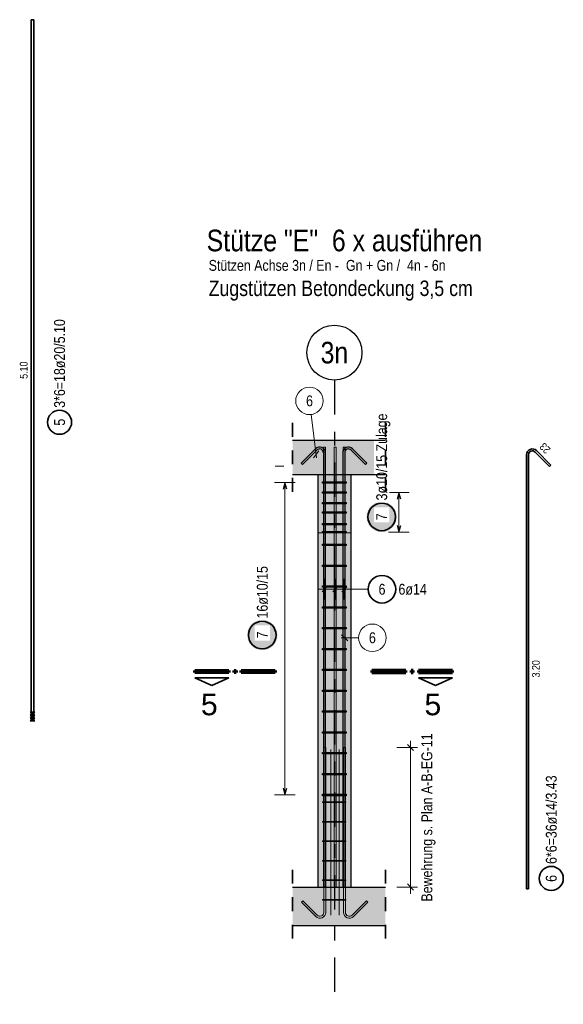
# Model space of a CAD drawing. Header units: millimetres. Extents: x -17.3 to 56.2, y -13.9 to 21.4.
# Tile 39 of 56: x 15.4 to 19.4, y 4 to 11.2. Entities that reach past the tile are written whole.
import ezdxf
from ezdxf.enums import TextEntityAlignment as Align

# ---------------------------------------------------------------- set-up
doc = ezdxf.new("R2010")
doc.units = ezdxf.units.MM
doc.linetypes.add('DASHDOTX2', pattern=[2, 1, -0.5, 0, -0.5])
doc.linetypes.add('HIDDEN', pattern=[0.375, 0.25, -0.125])
for name, color, linetype, lineweight in [('Achsen', 7, 'Continuous', 20), ('Bewehrung', 7, 'Continuous', 20), ('einlesen aus Plan EG', 7, 'Continuous', 20), ('Geschnittene Kanten', 7, 'Continuous', 20), ('Schraffuren', 7, 'Continuous', 20)]:
    doc.layers.add(name, color=color, linetype=linetype, lineweight=lineweight)
doc.styles.add('Arial', font='arial.ttf')
doc.styles.add('Arial Narrow', font='ARIALN.TTF')

msp = doc.modelspace()

# ---------------------------------------------------------------- hatches: boundary and pattern name
at = {"layer": 'einlesen aus Plan EG', "lineweight": 25, "true_color": 0xffffff}
for points in [[(18.16, 7.548739), (18.159933, 7.552578), (18.159732, 7.556412), (18.159397, 7.560237), (18.158929, 7.564048), (18.158329, 7.56784), (18.157596, 7.571609), (18.156733, 7.57535), (18.155739, 7.579059), (18.154616, 7.582731), (18.153366, 7.586361), (18.15199, 7.589946), (18.15049, 7.59348), (18.148867, 7.59696), (18.147124, 7.600381), (18.145263, 7.603739), (18.143285, 7.60703), (18.141194, 7.61025), (18.138992, 7.613395), (18.136681, 7.616462), (18.134265, 7.619446), (18.131746, 7.622343), (18.129127, 7.625151), (18.126412, 7.627866), (18.123604, 7.630485), (18.120707, 7.633004), (18.117723, 7.63542), (18.114656, 7.637731), (18.111511, 7.639933), (18.108291, 7.642024), (18.105, 7.644002), (18.101642, 7.645863), (18.098221, 7.647606), (18.094741, 7.649229), (18.091207, 7.650729), (18.087622, 7.652105), (18.083992, 7.653355), (18.08032, 7.654478), (18.076611, 7.655471), (18.07287, 7.656335), (18.069101, 7.657068), (18.065309, 7.657668), (18.061498, 7.658136), (18.057673, 7.658471), (18.053839, 7.658672), (18.05, 7.658739), (18.046161, 7.658672), (18.042327, 7.658471), (18.038502, 7.658136), (18.034691, 7.657668), (18.030899, 7.657068), (18.02713, 7.656335), (18.023389, 7.655471), (18.01968, 7.654478), (18.016008, 7.653355), (18.012378, 7.652105), (18.008793, 7.650729), (18.005259, 7.649229), (18.001779, 7.647606), (17.998358, 7.645863), (17.995, 7.644002), (17.991709, 7.642024), (17.988489, 7.639933), (17.985344, 7.637731), (17.982277, 7.63542), (17.979293, 7.633004), (17.976396, 7.630485), (17.973588, 7.627866), (17.970873, 7.625151), (17.968254, 7.622343), (17.965735, 7.619446), (17.963319, 7.616462), (17.961008, 7.613395), (17.958806, 7.61025), (17.956715, 7.60703), (17.954737, 7.603739), (17.952876, 7.600381), (17.951133, 7.59696), (17.94951, 7.59348), (17.94801, 7.589946), (17.946634, 7.586361), (17.945384, 7.582731), (17.944261, 7.579059), (17.943267, 7.57535), (17.942404, 7.571609), (17.941671, 7.56784), (17.941071, 7.564048), (17.940603, 7.560237), (17.940268, 7.556412), (17.940067, 7.552578), (17.94, 7.548739), (17.940067, 7.5449), (17.940268, 7.541066), (17.940603, 7.537241), (17.941071, 7.53343), (17.941671, 7.529638), (17.942404, 7.525869), (17.943267, 7.522128), (17.944261, 7.518419), (17.945384, 7.514747), (17.946634, 7.511117), (17.94801, 7.507532), (17.94951, 7.503998), (17.951133, 7.500518), (17.952876, 7.497097), (17.954737, 7.493739), (17.956715, 7.490448), (17.958806, 7.487228), (17.961008, 7.484083), (17.963319, 7.481016), (17.965735, 7.478032), (17.968254, 7.475135), (17.970873, 7.472326), (17.973588, 7.469612), (17.976396, 7.466993), (17.979293, 7.464474), (17.982277, 7.462058), (17.985344, 7.459747), (17.988489, 7.457545), (17.991709, 7.455454), (17.995, 7.453476), (17.998358, 7.451615), (18.001779, 7.449872), (18.005259, 7.448249), (18.008793, 7.446749), (18.012378, 7.445373), (18.016008, 7.444123), (18.01968, 7.443), (18.023389, 7.442006), (18.02713, 7.441143), (18.030899, 7.44041), (18.034691, 7.439809), (18.038502, 7.439342), (18.042327, 7.439007), (18.046161, 7.438806), (18.05, 7.438739), (18.053839, 7.438806), (18.057673, 7.439007), (18.061498, 7.439342), (18.065309, 7.439809), (18.069101, 7.44041), (18.07287, 7.441143), (18.076611, 7.442006), (18.08032, 7.443), (18.083992, 7.444123), (18.087622, 7.445373), (18.091207, 7.446749), (18.094741, 7.448249), (18.098221, 7.449872), (18.101642, 7.451615), (18.105, 7.453476), (18.108291, 7.455454), (18.111511, 7.457545), (18.114656, 7.459747), (18.117723, 7.462058), (18.120707, 7.464474), (18.123604, 7.466993), (18.126412, 7.469612), (18.129127, 7.472326), (18.131746, 7.475135), (18.134265, 7.478032), (18.136681, 7.481016), (18.138992, 7.484083), (18.141194, 7.487228), (18.143285, 7.490448), (18.145263, 7.493739), (18.147124, 7.497097), (18.148867, 7.500518), (18.15049, 7.503998), (18.15199, 7.507532), (18.153366, 7.511117), (18.154616, 7.514747), (18.155739, 7.518419), (18.156733, 7.522128), (18.157596, 7.525869), (18.158329, 7.529638), (18.158929, 7.53343), (18.159397, 7.537241), (18.159732, 7.541066)], [(17.291927, 6.689748), (17.29186, 6.693587), (17.291659, 6.697422), (17.291324, 6.701246), (17.290856, 6.705057), (17.290256, 6.70885), (17.289523, 6.712619), (17.288659, 6.71636), (17.287666, 6.720068), (17.286543, 6.72374), (17.285293, 6.727371), (17.283917, 6.730955), (17.282417, 6.734489), (17.280794, 6.737969), (17.279051, 6.74139), (17.27719, 6.744748), (17.275212, 6.748039), (17.273121, 6.75126), (17.270919, 6.754405), (17.268608, 6.757471), (17.266192, 6.760455), (17.263673, 6.763353), (17.261054, 6.766161), (17.258339, 6.768876), (17.255531, 6.771494), (17.252634, 6.774013), (17.24965, 6.776429), (17.246583, 6.77874), (17.243438, 6.780942), (17.240218, 6.783034), (17.236927, 6.785011), (17.233569, 6.786873), (17.230148, 6.788616), (17.226668, 6.790238), (17.223134, 6.791739), (17.219549, 6.793114), (17.215919, 6.794365), (17.212247, 6.795487), (17.208538, 6.796481), (17.204797, 6.797345), (17.201028, 6.798077), (17.197236, 6.798678), (17.193425, 6.799146), (17.1896, 6.79948), (17.185766, 6.799681), (17.181927, 6.799748), (17.178088, 6.799681), (17.174254, 6.79948), (17.170429, 6.799146), (17.166618, 6.798678), (17.162826, 6.798077), (17.159057, 6.797345), (17.155316, 6.796481), (17.151607, 6.795487), (17.147935, 6.794365), (17.144305, 6.793114), (17.14072, 6.791739), (17.137186, 6.790238), (17.133706, 6.788616), (17.130285, 6.786873), (17.126927, 6.785011), (17.123636, 6.783034), (17.120416, 6.780942), (17.117271, 6.77874), (17.114204, 6.776429), (17.11122, 6.774013), (17.108323, 6.771494), (17.105515, 6.768876), (17.1028, 6.766161), (17.100181, 6.763353), (17.097662, 6.760455), (17.095246, 6.757471), (17.092935, 6.754405), (17.090733, 6.75126), (17.088642, 6.748039), (17.086664, 6.744748), (17.084803, 6.74139), (17.08306, 6.737969), (17.081437, 6.734489), (17.079937, 6.730955), (17.078561, 6.727371), (17.077311, 6.72374), (17.076188, 6.720068), (17.075194, 6.71636), (17.074331, 6.712619), (17.073598, 6.70885), (17.072997, 6.705057), (17.07253, 6.701246), (17.072195, 6.697422), (17.071994, 6.693587), (17.071927, 6.689748), (17.071994, 6.685909), (17.072195, 6.682075), (17.07253, 6.67825), (17.072997, 6.674439), (17.073598, 6.670647), (17.074331, 6.666878), (17.075194, 6.663137), (17.076188, 6.659428), (17.077311, 6.655756), (17.078561, 6.652126), (17.079937, 6.648542), (17.081437, 6.645007), (17.08306, 6.641527), (17.084803, 6.638106), (17.086664, 6.634748), (17.088642, 6.631457), (17.090733, 6.628237), (17.092935, 6.625092), (17.095246, 6.622026), (17.097662, 6.619042), (17.100181, 6.616144), (17.1028, 6.613336), (17.105515, 6.610621), (17.108323, 6.608002), (17.11122, 6.605483), (17.114204, 6.603067), (17.117271, 6.600756), (17.120416, 6.598554), (17.123636, 6.596463), (17.126927, 6.594486), (17.130285, 6.592624), (17.133706, 6.590881), (17.137186, 6.589258), (17.14072, 6.587758), (17.144305, 6.586382), (17.147935, 6.585132), (17.151607, 6.58401), (17.155316, 6.583016), (17.159057, 6.582152), (17.162826, 6.581419), (17.166618, 6.580819), (17.170429, 6.580351), (17.174254, 6.580016), (17.178088, 6.579815), (17.181927, 6.579748), (17.185766, 6.579815), (17.1896, 6.580016), (17.193425, 6.580351), (17.197236, 6.580819), (17.201028, 6.581419), (17.204797, 6.582152), (17.208538, 6.583016), (17.212247, 6.58401), (17.215919, 6.585132), (17.219549, 6.586382), (17.223134, 6.587758), (17.226668, 6.589258), (17.230148, 6.590881), (17.233569, 6.592624), (17.236927, 6.594486), (17.240218, 6.596463), (17.243438, 6.598554), (17.246583, 6.600756), (17.24965, 6.603067), (17.252634, 6.605483), (17.255531, 6.608002), (17.258339, 6.610621), (17.261054, 6.613336), (17.263673, 6.616144), (17.266192, 6.619042), (17.268608, 6.622026), (17.270919, 6.625092), (17.273121, 6.628237), (17.275212, 6.631457), (17.27719, 6.634748), (17.279051, 6.638106), (17.280794, 6.641527), (17.282417, 6.645007), (17.283917, 6.648542), (17.285293, 6.652126), (17.286543, 6.655756), (17.287666, 6.659428), (17.288659, 6.663137), (17.289523, 6.666878), (17.290256, 6.670647), (17.290856, 6.674439), (17.291324, 6.67825), (17.291659, 6.682075)]]:
    msp.add_hatch(color=7, dxfattribs=at).paths.add_polyline_path(points)
at = {"layer": 'Schraffuren', "lineweight": 13, "true_color": 0xd7ffd7}
for points in [[(17.402035, 7.856933), (18.0765, 7.856933), (18.0765, 8.106933), (17.402035, 8.106933)], [(17.585796, 4.856926), (17.825796, 4.856926), (17.825796, 7.856927), (17.585796, 7.856927)], [(17.402035, 4.576933), (18.0765, 4.576933), (18.0765, 4.856933), (17.402035, 4.856933)]]:
    msp.add_hatch(color=254, dxfattribs=at).paths.add_polyline_path(points)

# ---------------------------------------------------------------- linework, layer by layer
at = {"color": 2, "linetype": 'HIDDEN', "lineweight": 35, "ltscale": 0.25}
for p, q in [((17.402035, 8.231933), (17.402035, 7.731933)), ((17.402035, 4.981933), (17.402035, 4.451933)), ((18.0765, 4.981933), (18.0765, 4.451933))]:
    msp.add_line(p, q, dxfattribs=at)
at = {"color": 3, "linetype": 'HIDDEN', "lineweight": 25, "ltscale": 0.25}
for p, q in [((17.585796, 7.856933), (17.588101, 7.856933)), ((17.588101, 7.856933), (17.59493, 7.856933)), ((17.59493, 7.856933), (17.606019, 7.856933)), ((17.606019, 7.856933), (17.620943, 7.856933)), ((17.620943, 7.856933), (17.639127, 7.856933)), ((17.639127, 7.856933), (17.659874, 7.856933)), ((17.659874, 7.856933), (17.682385, 7.856933)), ((17.682385, 7.856933), (17.705796, 7.856933)), ((17.705796, 7.856933), (17.729206, 7.856933)), ((17.729206, 7.856933), (17.751718, 7.856933)), ((17.751718, 7.856933), (17.772464, 7.856933)), ((17.772464, 7.856933), (17.790648, 7.856933)), ((17.790648, 7.856933), (17.805572, 7.856933)), ((17.805572, 7.856933), (17.816661, 7.856933)), ((17.816661, 7.856933), (17.82349, 7.856933)), ((17.82349, 7.856933), (17.825796, 7.856933)), ((17.585796, 4.856933), (17.588101, 4.856933)), ((17.588101, 4.856933), (17.59493, 4.856933)), ((17.59493, 4.856933), (17.606019, 4.856933)), ((17.606019, 4.856933), (17.620943, 4.856933)), ((17.620943, 4.856933), (17.639127, 4.856933)), ((17.639127, 4.856933), (17.659874, 4.856933)), ((17.659874, 4.856933), (17.682385, 4.856933)), ((17.682385, 4.856933), (17.705796, 4.856933)), ((17.705796, 4.856933), (17.729206, 4.856933)), ((17.729206, 4.856933), (17.751718, 4.856933)), ((17.751718, 4.856933), (17.772464, 4.856933)), ((17.772464, 4.856933), (17.790648, 4.856933)), ((17.790648, 4.856933), (17.805572, 4.856933)), ((17.805572, 4.856933), (17.816661, 4.856933)), ((17.816661, 4.856933), (17.82349, 4.856933)), ((17.82349, 4.856933), (17.825796, 4.856933))]:
    msp.add_line(p, q, dxfattribs=at)
at = {"color": 1, "linetype": 'Continuous', "lineweight": 70}
for p, q in [((16.691422, 6.432025), (16.93892, 6.432025)), ((16.691422, 6.417023), (16.691422, 6.432025)), ((16.93892, 6.417023), (16.691422, 6.417023)), ((16.93892, 6.432025), (16.93892, 6.417023)), ((16.976419, 6.432025), (16.991422, 6.432025)), ((16.976419, 6.417023), (16.976419, 6.432025)), ((16.991422, 6.417023), (16.976419, 6.417023)), ((16.991422, 6.432025), (16.991422, 6.417023)), ((17.028923, 6.432025), (17.27642, 6.432025)), ((17.028923, 6.417023), (17.028923, 6.432025)), ((17.27642, 6.417023), (17.028923, 6.417023)), ((17.27642, 6.432025), (17.27642, 6.417023)), ((18.226594, 6.432025), (17.979094, 6.432025)), ((17.979094, 6.432025), (17.979094, 6.417028)), ((17.979094, 6.417028), (18.226594, 6.417028)), ((18.226594, 6.417028), (18.226594, 6.432025)), ((18.279094, 6.432025), (18.264095, 6.432025)), ((18.264095, 6.432025), (18.264095, 6.417028)), ((18.264095, 6.417028), (18.279094, 6.417028)), ((18.279094, 6.417028), (18.279094, 6.432025)), ((18.564095, 6.432025), (18.316595, 6.432025)), ((18.316595, 6.432025), (18.316595, 6.417028)), ((18.316595, 6.417028), (18.564095, 6.417028)), ((18.564095, 6.417028), (18.564095, 6.432025))]:
    msp.add_line(p, q, dxfattribs=at)
at = {"color": 2, "linetype": 'Continuous', "lineweight": 35}
for p, q in [((16.691422, 6.379523), (16.93892, 6.379523)), ((16.815168, 6.323273), (16.691422, 6.379523)), ((16.93892, 6.379523), (16.815168, 6.323273)), ((18.564095, 6.379528), (18.316595, 6.379528)), ((18.316595, 6.379528), (18.440343, 6.323278)), ((18.440343, 6.323278), (18.564095, 6.379528))]:
    msp.add_line(p, q, dxfattribs=at)
at = {"layer": 'Achsen', "color": 2, "linetype": 'Continuous', "lineweight": 35}
for p, q in [((15.500396, 11.165278), (15.500396, 6.065278)), ((15.500396, 11.165278), (15.520396, 11.165278)), ((15.520396, 11.165278), (15.520396, 6.065278)), ((15.493396, 6.107778), (15.527396, 6.129028)), ((15.527396, 6.129028), (15.493396, 6.129028)), ((15.493396, 6.086528), (15.527396, 6.107778)), ((15.527396, 6.107778), (15.493396, 6.107778)), ((15.493396, 6.065278), (15.527396, 6.086528)), ((15.527396, 6.086528), (15.493396, 6.086528)), ((15.527396, 6.065278), (15.493396, 6.065278)), ((15.500396, 6.065278), (15.520396, 6.065278))]:
    msp.add_line(p, q, dxfattribs=at)
at = {"layer": 'Achsen', "color": 3, "linetype": 'DASHDOTX2', "lineweight": 25, "ltscale": 0.25}
msp.add_line((17.706165, 8.543649), (17.706165, 4.003752), dxfattribs=at)
at = {"layer": 'Achsen', "color": 3, "linetype": 'Continuous', "lineweight": 25}
msp.add_circle((17.706165, 8.743649), 0.2, dxfattribs=at)
at = {"layer": 'Achsen', "color": 2, "linetype": 'Continuous', "lineweight": 35}
msp.add_circle((15.707896, 8.237286), 0.0875, dxfattribs=at)
at = {"layer": 'Bewehrung', "color": 9, "linetype": 'Continuous', "lineweight": 0}
for p, q in [((17.537116, 8.293594), (17.576058, 7.979089)), ((17.553772, 7.979255), (17.5922, 8.028545)), ((17.627446, 8.056933), (17.641446, 8.056933)), ((17.627446, 4.856933), (17.627446, 8.056933)), ((17.641446, 8.056933), (17.641446, 4.856933)), ((17.704232, 8.056933), (17.718232, 8.056933)), ((17.704232, 4.856933), (17.704232, 8.056933)), ((17.718232, 8.056933), (17.718232, 4.856933)), ((17.771018, 8.056933), (17.785018, 8.056933)), ((17.771018, 4.856933), (17.771018, 8.056933)), ((17.785018, 8.056933), (17.785018, 4.856933)), ((17.641446, 4.856933), (17.627446, 4.856933)), ((17.718232, 4.856933), (17.704232, 4.856933)), ((17.785018, 4.856933), (17.771018, 4.856933))]:
    msp.add_line(p, q, dxfattribs=at)
at = {"layer": 'Bewehrung', "color": 3, "linetype": 'Continuous', "lineweight": 25}
for p, q in [((17.463999, 7.940309), (17.568321, 8.044631)), ((17.473898, 7.93041), (17.57822, 8.034732)), ((17.626019, 8.014933), (17.626019, 4.856933)), ((17.640019, 8.014933), (17.640019, 4.856933)), ((17.463999, 7.940309), (17.473898, 7.93041)), ((17.616768, 7.004889), (17.652124, 7.040244)), ((17.693554, 7.004889), (17.728909, 7.040244)), ((17.76034, 7.004889), (17.795695, 7.040244)), ((17.640019, 4.856933), (17.626019, 4.856933))]:
    msp.add_line(p, q, dxfattribs=at)
at = {"layer": 'Bewehrung', "color": 9, "linetype": 'DASHDOTX2', "lineweight": 0, "ltscale": 0.25}
msp.add_line((17.275114, 7.918083), (17.339152, 7.918083), dxfattribs=at)
at = {"layer": 'Bewehrung', "color": 5, "linetype": 'Continuous', "lineweight": 18}
for p, q in [((17.634446, 6.947566), (17.634446, 7.097566)), ((17.711232, 6.947566), (17.711232, 7.097566)), ((17.778018, 6.947566), (17.778018, 7.097566)), ((17.828018, 7.022566), (17.584446, 7.022566)), ((17.952109, 7.022566), (17.828018, 7.022566))]:
    msp.add_line(p, q, dxfattribs=at)
at = {"layer": 'Bewehrung', "color": 9, "linetype": 'Continuous', "lineweight": 0}
msp.add_circle((17.524828, 8.392836), 0.1, dxfattribs=at)
at = {"layer": 'Bewehrung', "color": 2, "linetype": 'Continuous', "lineweight": 35}
msp.add_circle((18.052109, 7.022566), 0.1, dxfattribs=at)
at = {"layer": 'Bewehrung', "color": 3, "linetype": 'Continuous', "lineweight": 25}
for radius in [0.042, 0.028]:
    msp.add_arc((17.598019, 8.014933), radius, 0, 135, dxfattribs=at)
at = {"layer": 'einlesen aus Plan EG', "color": 2, "linetype": 'Continuous', "lineweight": 35}
for p, q in [((19.279749, 7.926354), (19.175428, 8.030676)), ((19.103729, 8.000977), (19.103729, 4.842977)), ((19.117729, 8.000977), (19.117729, 4.842977)), ((19.26985, 7.916455), (19.165528, 8.020776)), ((19.279749, 7.926354), (19.26985, 7.916455)), ((18.237627, 5.892853), (18.281821, 5.848658)), ((18.237627, 4.87903), (18.281821, 4.834836)), ((19.103729, 4.842977), (19.117729, 4.842977))]:
    msp.add_line(p, q, dxfattribs=at)
at = {"layer": 'einlesen aus Plan EG', "color": 5, "linetype": 'Continuous', "lineweight": 18}
for p, q in [((17.421026, 7.799699), (17.271026, 7.799699)), ((17.346026, 5.526224), (17.346026, 7.799699)), ((18.25, 7.726933), (18.1, 7.726933)), ((18.175, 7.436933), (18.175, 7.726933)), ((18.1, 7.436933), (18.25, 7.436933)), ((17.271026, 5.526224), (17.421026, 5.526224))]:
    msp.add_line(p, q, dxfattribs=at)
at = {"layer": 'einlesen aus Plan EG', "color": 3, "linetype": 'Continuous', "lineweight": 25}
for p, q in [((17.346026, 7.799699), (17.332628, 7.749699)), ((17.359423, 7.749699), (17.346026, 7.799699)), ((17.620796, 7.794699), (17.620796, 7.804699)), ((17.620796, 7.804699), (17.790816, 7.804699)), ((17.790816, 7.794699), (17.620796, 7.794699)), ((17.790816, 7.804699), (17.790816, 7.794699)), ((17.620796, 7.721933), (17.620796, 7.731933)), ((17.620796, 7.731933), (17.790816, 7.731933)), ((17.790816, 7.721933), (17.620796, 7.721933)), ((17.790816, 7.731933), (17.790816, 7.721933)), ((18.175, 7.726933), (18.161603, 7.676933)), ((18.188397, 7.676933), (18.175, 7.726933)), ((17.620796, 7.643134), (17.620796, 7.653134)), ((17.620796, 7.653134), (17.790816, 7.653134)), ((17.790816, 7.643134), (17.620796, 7.643134)), ((17.790816, 7.653134), (17.790816, 7.643134)), ((17.620796, 7.576933), (17.620796, 7.586933)), ((17.620796, 7.586933), (17.790816, 7.586933)), ((17.790816, 7.576933), (17.620796, 7.576933)), ((17.790816, 7.586933), (17.790816, 7.576933)), ((17.620796, 7.491569), (17.620796, 7.501569)), ((17.620796, 7.501569), (17.790816, 7.501569)), ((17.790816, 7.491569), (17.620796, 7.491569)), ((17.790816, 7.501569), (17.790816, 7.491569)), ((18.161603, 7.486933), (18.175, 7.436933)), ((18.175, 7.436933), (18.188397, 7.486933)), ((17.620796, 7.431933), (17.620796, 7.441933)), ((17.620796, 7.441933), (17.790816, 7.441933)), ((17.790816, 7.431933), (17.620796, 7.431933)), ((17.790816, 7.441933), (17.790816, 7.431933)), ((17.620796, 7.340004), (17.620796, 7.350004)), ((17.620796, 7.350004), (17.790816, 7.350004)), ((17.790816, 7.340004), (17.620796, 7.340004)), ((17.790816, 7.350004), (17.790816, 7.340004)), ((17.620796, 7.188439), (17.620796, 7.198439)), ((17.620796, 7.198439), (17.790816, 7.198439)), ((17.790816, 7.188439), (17.620796, 7.188439)), ((17.790816, 7.198439), (17.790816, 7.188439)), ((17.620796, 7.036874), (17.620796, 7.046874)), ((17.620796, 7.046874), (17.790816, 7.046874)), ((17.790816, 7.036874), (17.620796, 7.036874)), ((17.790816, 7.046874), (17.790816, 7.036874)), ((17.620796, 6.885309), (17.620796, 6.895309)), ((17.620796, 6.895309), (17.790816, 6.895309)), ((17.790816, 6.885309), (17.620796, 6.885309)), ((17.790816, 6.895309), (17.790816, 6.885309)), ((17.620796, 6.733744), (17.620796, 6.743744)), ((17.620796, 6.743744), (17.790816, 6.743744)), ((17.790816, 6.733744), (17.620796, 6.733744)), ((17.790816, 6.743744), (17.790816, 6.733744)), ((17.620796, 6.582179), (17.620796, 6.592179)), ((17.620796, 6.592179), (17.790816, 6.592179)), ((17.790816, 6.592179), (17.790816, 6.582179)), ((17.790816, 6.582179), (17.620796, 6.582179)), ((17.620796, 6.430614), (17.620796, 6.440614)), ((17.620796, 6.440614), (17.790816, 6.440614)), ((17.790816, 6.430614), (17.620796, 6.430614)), ((17.790816, 6.440614), (17.790816, 6.430614)), ((17.620796, 6.279049), (17.620796, 6.289049)), ((17.620796, 6.289049), (17.790816, 6.289049)), ((17.790816, 6.279049), (17.620796, 6.279049)), ((17.790816, 6.289049), (17.790816, 6.279049)), ((17.620796, 6.127484), (17.620796, 6.137484)), ((17.620796, 6.137484), (17.790816, 6.137484)), ((17.790816, 6.127484), (17.620796, 6.127484)), ((17.790816, 6.137484), (17.790816, 6.127484)), ((17.620796, 5.975919), (17.620796, 5.985919)), ((17.620796, 5.985919), (17.790816, 5.985919)), ((17.790816, 5.975919), (17.620796, 5.975919)), ((17.790816, 5.985919), (17.790816, 5.975919)), ((17.620796, 5.824354), (17.620796, 5.834354)), ((17.620796, 5.834354), (17.790816, 5.834354)), ((17.790816, 5.824354), (17.620796, 5.824354)), ((17.790816, 5.834354), (17.790816, 5.824354)), ((17.620796, 5.672789), (17.620796, 5.682789)), ((17.620796, 5.682789), (17.790816, 5.682789)), ((17.790816, 5.672789), (17.620796, 5.672789)), ((17.790816, 5.682789), (17.790816, 5.672789)), ((17.332628, 5.576224), (17.346026, 5.526224)), ((17.346026, 5.526224), (17.359423, 5.576224)), ((17.620796, 5.521224), (17.620796, 5.531224)), ((17.620796, 5.531224), (17.790816, 5.531224)), ((17.790816, 5.521224), (17.620796, 5.521224)), ((17.790816, 5.531224), (17.790816, 5.521224))]:
    msp.add_line(p, q, dxfattribs=at)
at = {"layer": 'einlesen aus Plan EG', "color": 3, "linetype": 'DASHDOTX2', "lineweight": 25, "ltscale": 0.25}
msp.add_line((17.585796, 7.731933), (17.585796, 7.431933), dxfattribs=at)
at = {"layer": 'einlesen aus Plan EG', "color": 9, "linetype": 'Continuous', "lineweight": 0}
msp.add_line((17.585796, 7.431933), (17.825796, 7.431933), dxfattribs=at)
at = {"layer": 'einlesen aus Plan EG', "color": 6, "linetype": 'Continuous', "lineweight": 13}
for p, q in [((18.259724, 4.806933), (18.259724, 5.920755)), ((18.159724, 5.870755), (18.309724, 5.870755)), ((18.159724, 4.856933), (18.309724, 4.856933))]:
    msp.add_line(p, q, dxfattribs=at)
at = {"layer": 'einlesen aus Plan EG', "color": 10, "linetype": 'Continuous'}
for p, q in [((17.628676, 5.870755), (17.628676, 4.672152)), ((17.642676, 5.870755), (17.628676, 5.870755)), ((17.642676, 5.870755), (17.642676, 4.672152)), ((17.680796, 4.651326), (17.680796, 5.856926)), ((17.740796, 4.651326), (17.740796, 5.856926)), ((17.772565, 5.870755), (17.772565, 4.672152)), ((17.786565, 5.870755), (17.772565, 5.870755)), ((17.786565, 5.870755), (17.786565, 4.672152)), ((17.620036, 5.471581), (17.620036, 5.475331)), ((17.620036, 5.475331), (17.790056, 5.475331)), ((17.790056, 5.471581), (17.620036, 5.471581)), ((17.790056, 5.475331), (17.790056, 5.471581)), ((17.620036, 5.32973), (17.620036, 5.33348)), ((17.620036, 5.33348), (17.790056, 5.33348)), ((17.790056, 5.32973), (17.620036, 5.32973)), ((17.790056, 5.33348), (17.790056, 5.32973)), ((17.620036, 5.187879), (17.620036, 5.191629)), ((17.620036, 5.191629), (17.790056, 5.191629)), ((17.790056, 5.187879), (17.620036, 5.187879)), ((17.790056, 5.191629), (17.790056, 5.187879)), ((17.620036, 5.046028), (17.620036, 5.049778)), ((17.620036, 5.049778), (17.790056, 5.049778)), ((17.790056, 5.046028), (17.620036, 5.046028)), ((17.790056, 5.049778), (17.790056, 5.046028)), ((17.620036, 4.904178), (17.620036, 4.907928)), ((17.620036, 4.907928), (17.790056, 4.907928)), ((17.790056, 4.904178), (17.620036, 4.904178)), ((17.790056, 4.907928), (17.790056, 4.904178)), ((17.620943, 4.856926), (17.606019, 4.856926)), ((17.639127, 4.856926), (17.620943, 4.856926)), ((17.659874, 4.856926), (17.639127, 4.856926)), ((17.682385, 4.856926), (17.659874, 4.856926)), ((17.705796, 4.856926), (17.682385, 4.856926)), ((17.729206, 4.856926), (17.705796, 4.856926)), ((17.751718, 4.856926), (17.729206, 4.856926)), ((17.772464, 4.856926), (17.751718, 4.856926)), ((17.790648, 4.856926), (17.772464, 4.856926)), ((17.805572, 4.856926), (17.790648, 4.856926)), ((17.465899, 4.747532), (17.475799, 4.757432)), ((17.570977, 4.642454), (17.465899, 4.747532)), ((17.580877, 4.652353), (17.475799, 4.757432)), ((17.620036, 4.762327), (17.620036, 4.766077)), ((17.620036, 4.766077), (17.790056, 4.766077)), ((17.790056, 4.762327), (17.620036, 4.762327)), ((17.790056, 4.766077), (17.790056, 4.762327)), ((17.834364, 4.652353), (17.939442, 4.757432)), ((17.844264, 4.642454), (17.949342, 4.747532)), ((17.939442, 4.757432), (17.949342, 4.747532))]:
    msp.add_line(p, q, dxfattribs=at)
at = {"layer": 'einlesen aus Plan EG', "color": 9, "linetype": 'Continuous', "lineweight": 0}
for centre in [(17.585796, 7.854701), (17.585796, 7.854695), (17.751718, 7.854701), (17.585796, 5.471224), (17.825796, 5.471224)]:
    msp.add_circle(centre, 0.00111, dxfattribs=at)
at = {"layer": 'einlesen aus Plan EG', "color": 2, "linetype": 'Continuous', "lineweight": 35}
for centre, radius in [((18.05, 7.548739), 0.1), ((17.181927, 6.689748), 0.1), ((19.282808, 4.91918), 0.0875)]:
    msp.add_circle(centre, radius, dxfattribs=at)
for radius in [0.042, 0.028]:
    msp.add_arc((19.145729, 8.000977), radius, 45, 180, dxfattribs=at)
at = {"layer": 'einlesen aus Plan EG', "color": 10, "linetype": 'Continuous'}
for centre, radius, start, end in [((17.600676, 4.672152), 0.042, 225, 0), ((17.600676, 4.672152), 0.028, 225, 0), ((17.814565, 4.672152), 0.042, 180, 315), ((17.814565, 4.672152), 0.028, 180, 315)]:
    msp.add_arc(centre, radius, start, end, dxfattribs=at)
at = {"layer": 'Geschnittene Kanten', "color": 3, "linetype": 'Continuous', "lineweight": 25}
for p, q in [((17.402035, 7.856933), (17.585796, 7.856933)), ((17.585796, 7.856927), (17.585796, 4.856926)), ((17.825796, 7.856927), (17.825796, 4.856926)), ((17.402035, 4.856933), (17.585796, 4.856933)), ((17.825796, 4.856933), (18.0765, 4.856933)), ((17.402035, 4.576933), (18.0765, 4.576933))]:
    msp.add_line(p, q, dxfattribs=at)
at = {"layer": 'Schraffuren', "color": 3, "linetype": 'Continuous', "lineweight": 25}
for p, q in [((17.932916, 7.930404), (17.828595, 8.034726)), ((17.942816, 7.940303), (17.838494, 8.044625)), ((17.766796, 8.014927), (17.766796, 4.856927)), ((17.780796, 8.014927), (17.780796, 4.856927)), ((17.942816, 7.940303), (17.932916, 7.930404)), ((17.766796, 4.856927), (17.780796, 4.856927))]:
    msp.add_line(p, q, dxfattribs=at)
at = {"layer": 'Schraffuren', "color": 9, "linetype": 'Continuous', "lineweight": 0}
for p, q in [((17.88206, 6.669718), (17.755796, 6.669718)), ((17.758698, 6.691815), (17.802893, 6.647621))]:
    msp.add_line(p, q, dxfattribs=at)
msp.add_circle((17.98206, 6.669718), 0.1, dxfattribs=at)
at = {"layer": 'Schraffuren', "color": 3, "linetype": 'Continuous', "lineweight": 25}
for radius in [0.042, 0.028]:
    msp.add_arc((17.808796, 8.014927), radius, 45, 180, dxfattribs=at)

# ---------------------------------------------------------------- texts
at = {"layer": 'Achsen', "color": 1, "lineweight": 70, "style": 'Arial Narrow'}
for s, p in [('Stütze "E"  6 x ausführen', (17.779476, 9.559521)), ('3n', (17.706165, 8.743649))]:
    msp.add_text(s, height=0.1575, dxfattribs=at).set_placement(p, align=Align.MIDDLE_CENTER)
at = {"layer": 'Achsen', "color": 2, "lineweight": 35, "char_height": 0.07875, "attachment_point": 1, "rotation": 90, "line_spacing_factor": 0.9, "style": 'Arial Narrow'}
for s, insert in [('3*6=18ø20/5.10', (15.668521, 8.342286)), ('5', (15.668521, 8.21248))]:
    msp.add_mtext(s, dxfattribs=dict(at, insert=insert))
at = {"layer": 'Achsen', "color": 3, "lineweight": 25, "insert": (15.419146, 8.553403), "char_height": 0.05625, "attachment_point": 1, "rotation": 90, "line_spacing_factor": 0.9, "style": 'Arial Narrow'}
msp.add_mtext('5.10', dxfattribs=at)
at = {"layer": 'Bewehrung', "color": 9, "lineweight": 0, "insert": (17.500021, 8.432211), "char_height": 0.07875, "attachment_point": 1, "line_spacing_factor": 0.9, "style": 'Arial Narrow'}
msp.add_mtext('6', dxfattribs=at)
at = {"layer": 'Bewehrung', "color": 2, "lineweight": 35, "char_height": 0.07875, "attachment_point": 1, "line_spacing_factor": 0.9, "style": 'Arial Narrow'}
for s, insert in [('6', (18.027303, 7.061941)), ('6ø14', (18.172109, 7.061941))]:
    msp.add_mtext(s, dxfattribs=dict(at, insert=insert))
at = {"layer": 'einlesen aus Plan EG', "color": 2, "lineweight": 35, "style": 'Arial Narrow'}
msp.add_text('Stützen Achse 3n / En -  Gn + Gn /  4n - 6n', height=0.07875, dxfattribs=at).set_placement((16.791951, 9.339021))
at = {"layer": 'einlesen aus Plan EG', "color": 4, "lineweight": 50, "style": 'Arial Narrow'}
msp.add_text('Zugstützen Betondeckung 3,5 cm', height=0.1125, dxfattribs=at).set_placement((16.791951, 9.155505))
at = {"layer": 'einlesen aus Plan EG', "color": 1, "lineweight": 70, "style": 'Arial'}
for p in [(16.796607, 6.184944), (18.421782, 6.184949)]:
    msp.add_text('5', height=0.1575, dxfattribs=at).set_placement(p, align=Align.MIDDLE_CENTER)
at = {"layer": 'einlesen aus Plan EG', "color": 2, "lineweight": 35, "style": 'Arial Narrow'}
msp.add_text('Bewehrung s. Plan A-B-EG-11', height=0.07875, rotation=90, dxfattribs=at).set_placement((18.378488, 5.362458), align=Align.MIDDLE_CENTER)
at = {"layer": 'einlesen aus Plan EG', "color": 3, "lineweight": 25, "char_height": 0.05625, "attachment_point": 1, "line_spacing_factor": 0.9, "style": 'Arial Narrow'}
for s, insert, rotation in [('23', (19.242636, 8.002595), 135), ('3.20', (19.142729, 6.381102), 90)]:
    msp.add_mtext(s, dxfattribs=dict(at, insert=insert, rotation=rotation))
at = {"layer": 'einlesen aus Plan EG', "color": 2, "lineweight": 35, "char_height": 0.07875, "attachment_point": 1, "rotation": 90, "line_spacing_factor": 0.9, "style": 'Arial Narrow'}
for s, insert in [('6*6=36ø14/3.43', (19.243433, 5.02418)), ('6', (19.243433, 4.894374))]:
    msp.add_mtext(s, dxfattribs=dict(at, insert=insert))
at = {"layer": 'Schraffuren', "color": 9, "lineweight": 0, "insert": (17.957253, 6.709093), "char_height": 0.07875, "attachment_point": 1, "line_spacing_factor": 0.9, "style": 'Arial Narrow'}
msp.add_mtext('6', dxfattribs=at)

# ---------------------------------------------------------------- next in the draw order: texts
at = {"layer": 'einlesen aus Plan EG', "color": 2, "lineweight": 35, "char_height": 0.07875, "attachment_point": 1, "rotation": 90, "line_spacing_factor": 0.9, "style": 'Arial Narrow', "bg_fill": 3, "box_fill_scale": 1.2, "bg_fill_color": 256, "bg_fill_true_color": 13158600, "bg_fill_transparency": 0}
for s, insert in [('3ø10/15 Zulage', (18.010625, 7.668739)), ('7', (18.010625, 7.523933)), ('16ø10/15', (17.142552, 6.809748)), ('7', (17.142552, 6.664942))]:
    msp.add_mtext(s, dxfattribs=dict(at, insert=insert))

# ---------------------------------------------------------------- next in the draw order: linework, layer by layer
at = {"color": 2, "linetype": 'HIDDEN', "lineweight": 35, "ltscale": 0.25}
msp.add_line((18.0765, 8.231933), (18.0765, 7.731933), dxfattribs=at)
at = {"layer": 'Geschnittene Kanten', "color": 3, "linetype": 'Continuous', "lineweight": 25}
for p, q in [((17.402035, 8.106933), (18.0765, 8.106933)), ((17.825796, 7.856933), (18.0765, 7.856933))]:
    msp.add_line(p, q, dxfattribs=at)

doc.saveas('drawing.dxf')
